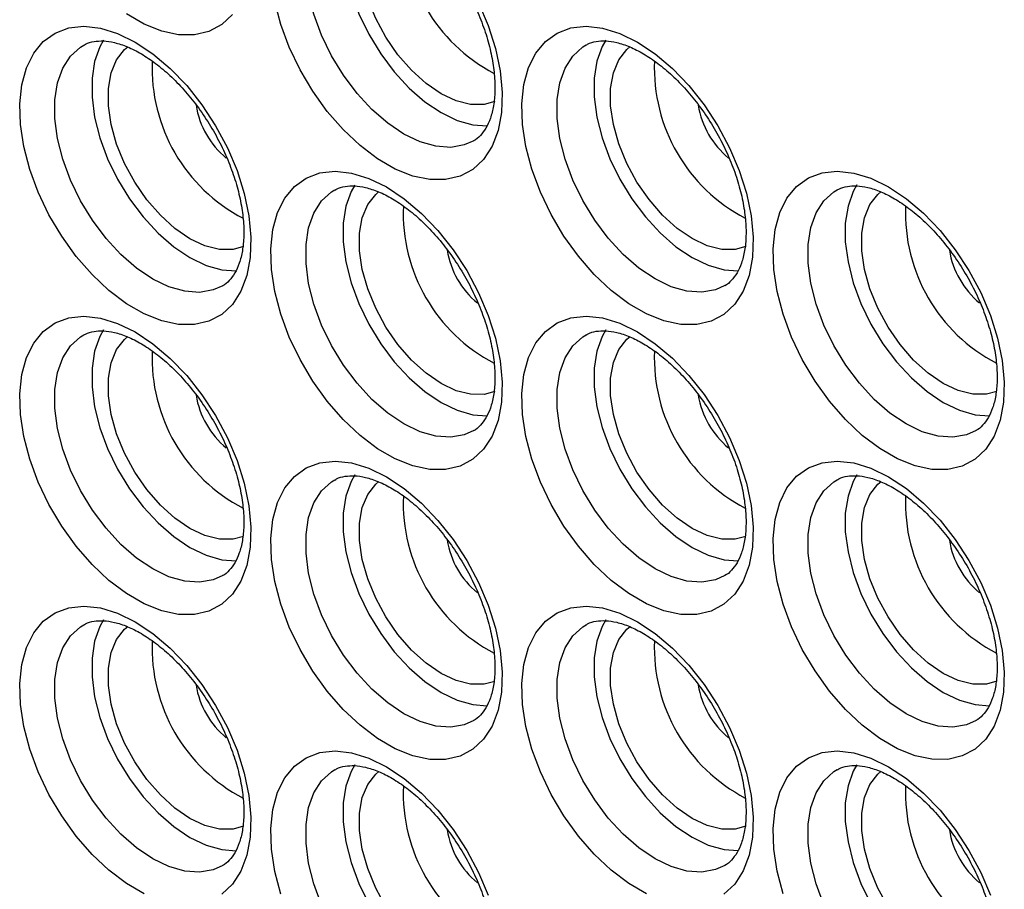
# Model space of a CAD drawing. Header units: millimetres. Extents: x 0 to 559, y 0 to 432.
# Tile 10 of 13: x 491 to 522, y 301 to 329. Entities that reach past the tile are written whole.
import ezdxf

# ---------------------------------------------------------------- set-up
doc = ezdxf.new("R2010")
doc.units = ezdxf.units.MM
doc.header["$LTSCALE"] = 2

msp = doc.modelspace()

# ---------------------------------------------------------------- linework, layer by layer
at = {"flags": 128}
for points in [[(505.228, 325.483), (504.919, 325.345), (504.479, 325.267), (503.998, 325.301), (503.488, 325.446), (502.965, 325.698), (502.441, 326.051), (501.931, 326.494), (501.45, 327.016), (501.01, 327.601), (500.624, 328.236), (500.301, 328.901), (500.051, 329.579), (499.88, 330.252), (499.794, 330.9), (499.794, 331.507), (499.88, 332.056), (500.051, 332.531), (500.301, 332.92), (500.624, 333.213), (500.731, 333.279)], [(501.373, 333.439), (501.253, 333.225), (501.082, 332.75), (500.996, 332.201), (500.996, 331.594), (501.082, 330.945), (501.253, 330.273), (501.503, 329.595), (501.826, 328.93), (502.212, 328.295), (502.652, 327.709), (503.134, 327.188), (503.643, 326.745), (504.167, 326.392), (504.691, 326.14), (505.2, 325.995), (505.663, 325.96)], [(505.904, 326.75), (505.563, 326.658), (505.125, 326.659), (504.654, 326.776), (504.167, 327.005), (503.68, 327.338), (503.209, 327.765), (502.771, 328.269), (502.38, 328.835), (502.051, 329.443), (501.793, 330.072), (501.616, 330.701), (501.526, 331.308), (501.526, 331.874), (501.616, 332.377), (501.793, 332.802), (502.051, 333.134), (502.157, 333.225)], [(505.379, 329.949), (505.691, 329.213), (505.926, 328.473), (506.078, 327.746), (506.144, 327.05), (506.122, 326.401), (506.013, 325.813), (505.819, 325.302), (505.545, 324.878), (505.197, 324.552), (504.783, 324.331), (504.314, 324.221), (503.8, 324.224), (503.253, 324.339), (502.686, 324.566), (502.112, 324.897), (501.545, 325.325), (500.998, 325.841), (500.484, 326.432), (500.015, 327.084), (499.601, 327.782), (499.253, 328.51), (498.979, 329.25), (498.785, 329.986)], [(497.413, 329.572), (497.065, 329.246), (496.652, 329.025), (496.182, 328.915), (495.668, 328.918), (495.121, 329.034), (494.554, 329.26), (493.98, 329.591)], [(494.267, 328.678), (494.839, 328.297), (495.398, 327.824), (495.93, 327.269), (496.423, 326.645), (496.866, 325.968), (497.248, 325.253), (497.56, 324.517), (497.794, 323.777), (497.946, 323.05), (498.012, 322.354), (497.99, 321.705), (497.881, 321.118), (497.687, 320.606), (497.413, 320.182), (497.065, 319.856), (496.652, 319.635), (496.182, 319.525), (495.668, 319.528), (495.121, 319.644), (494.554, 319.87), (493.98, 320.201), (493.413, 320.63), (492.866, 321.145), (492.352, 321.736), (491.883, 322.388), (491.469, 323.086), (491.122, 323.814), (490.848, 324.554), (490.654, 325.29), (490.544, 326.003), (490.522, 326.678), (490.588, 327.298), (490.74, 327.849), (490.975, 328.318), (491.287, 328.695), (491.669, 328.969), (492.111, 329.135), (492.604, 329.189), (493.137, 329.129), (493.695, 328.958), (494.267, 328.678)], [(510.531, 328.68), (511.103, 328.299), (511.661, 327.825), (512.194, 327.27), (512.687, 326.647), (513.129, 325.97), (513.511, 325.255), (513.823, 324.519), (514.058, 323.779), (514.21, 323.052), (514.276, 322.356), (514.254, 321.706), (514.144, 321.119), (513.95, 320.607), (513.676, 320.184), (513.329, 319.857), (512.915, 319.637), (512.446, 319.526), (511.932, 319.529), (511.385, 319.645), (510.818, 319.871), (510.244, 320.203), (509.677, 320.631), (509.13, 321.147), (508.616, 321.738), (508.146, 322.39), (507.733, 323.088), (507.385, 323.816), (507.111, 324.556), (506.917, 325.291), (506.808, 326.005), (506.786, 326.68), (506.852, 327.3), (507.004, 327.851), (507.238, 328.32), (507.55, 328.696), (507.932, 328.97), (508.375, 329.136), (508.868, 329.19), (509.4, 329.131), (509.959, 328.959), (510.531, 328.68)], [(493.241, 328.743), (493.121, 328.529), (492.95, 328.054), (492.864, 327.505), (492.864, 326.898), (492.95, 326.25), (493.121, 325.577), (493.371, 324.899), (493.694, 324.234), (494.081, 323.6), (494.521, 323.014), (495.002, 322.492), (495.511, 322.049), (496.035, 321.696), (496.559, 321.444), (497.068, 321.299), (497.531, 321.264)], [(509.505, 328.744), (509.385, 328.531), (509.214, 328.055), (509.127, 327.507), (509.127, 326.9), (509.214, 326.251), (509.385, 325.579), (509.635, 324.901), (509.957, 324.235), (510.344, 323.601), (510.784, 323.015), (511.265, 322.494), (511.775, 322.05), (512.298, 321.698), (512.822, 321.446), (513.332, 321.301), (513.794, 321.266)], [(497.096, 320.787), (496.787, 320.649), (496.347, 320.571), (495.866, 320.605), (495.357, 320.75), (494.833, 321.003), (494.309, 321.355), (493.8, 321.798), (493.318, 322.32), (492.879, 322.906), (492.492, 323.54), (492.169, 324.205), (491.919, 324.883), (491.748, 325.556), (491.662, 326.204), (491.662, 326.811), (491.748, 327.36), (491.919, 327.835), (492.169, 328.224), (492.492, 328.517), (492.599, 328.583)], [(497.772, 322.055), (497.431, 321.962), (496.993, 321.963), (496.522, 322.08), (496.035, 322.309), (495.548, 322.642), (495.077, 323.069), (494.639, 323.573), (494.249, 324.139), (493.919, 324.747), (493.661, 325.376), (493.485, 326.005), (493.395, 326.613), (493.395, 327.178), (493.485, 327.681), (493.661, 328.106), (493.919, 328.438), (494.025, 328.529)], [(513.359, 320.789), (513.051, 320.651), (512.611, 320.573), (512.13, 320.607), (511.62, 320.752), (511.096, 321.004), (510.573, 321.357), (510.063, 321.8), (509.582, 322.321), (509.142, 322.907), (508.755, 323.541), (508.433, 324.207), (508.182, 324.885), (508.012, 325.557), (507.925, 326.206), (507.925, 326.813), (508.012, 327.361), (508.182, 327.837), (508.433, 328.226), (508.755, 328.519), (508.863, 328.585)], [(514.035, 322.056), (513.694, 321.963), (513.256, 321.964), (512.786, 322.081), (512.298, 322.31), (511.811, 322.644), (511.341, 323.07), (510.903, 323.575), (510.512, 324.141), (510.182, 324.749), (509.925, 325.378), (509.748, 326.007), (509.658, 326.614), (509.658, 327.179), (509.748, 327.683), (509.925, 328.108), (510.182, 328.439), (510.289, 328.53)], [(502.399, 323.984), (502.971, 323.603), (503.53, 323.129), (504.062, 322.574), (504.555, 321.951), (504.998, 321.274), (505.379, 320.559), (505.691, 319.823), (505.926, 319.083), (506.078, 318.356), (506.144, 317.66), (506.122, 317.011), (506.013, 316.423), (505.819, 315.912), (505.545, 315.488), (505.197, 315.162), (504.783, 314.941), (504.314, 314.831), (503.8, 314.833), (503.253, 314.949), (502.686, 315.175), (502.112, 315.507), (501.545, 315.935), (500.998, 316.451), (500.484, 317.042), (500.015, 317.694), (499.601, 318.392), (499.253, 319.12), (498.979, 319.86), (498.785, 320.595), (498.676, 321.309), (498.654, 321.984), (498.72, 322.604), (498.872, 323.155), (499.107, 323.624), (499.419, 324), (499.8, 324.274), (500.243, 324.44), (500.736, 324.494), (501.268, 324.435), (501.827, 324.263), (502.399, 323.984)], [(518.662, 323.985), (519.235, 323.604), (519.793, 323.131), (520.325, 322.576), (520.819, 321.953), (521.261, 321.276), (521.643, 320.561), (521.955, 319.824), (522.19, 319.084), (522.342, 318.358), (522.407, 317.661), (522.385, 317.012), (522.276, 316.425), (522.082, 315.913), (521.808, 315.489), (521.46, 315.163), (521.047, 314.942), (520.578, 314.832), (520.063, 314.835), (519.516, 314.951), (518.949, 315.177), (518.376, 315.508), (517.809, 315.937), (517.262, 316.452), (516.747, 317.043), (516.278, 317.695), (515.865, 318.393), (515.517, 319.121), (515.243, 319.861), (515.049, 320.597), (514.94, 321.31), (514.918, 321.985), (514.983, 322.605), (515.135, 323.157), (515.37, 323.626), (515.682, 324.002), (516.064, 324.276), (516.506, 324.442), (517, 324.496), (517.532, 324.436), (518.09, 324.265), (518.662, 323.985)], [(501.373, 324.048), (501.253, 323.835), (501.082, 323.359), (500.996, 322.811), (500.996, 322.204), (501.082, 321.555), (501.253, 320.883), (501.503, 320.205), (501.826, 319.539), (502.212, 318.905), (502.652, 318.319), (503.134, 317.798), (503.643, 317.355), (504.167, 317.002), (504.691, 316.75), (505.2, 316.605), (505.663, 316.57)], [(517.637, 324.05), (517.516, 323.836), (517.346, 323.361), (517.259, 322.812), (517.259, 322.205), (517.346, 321.557), (517.516, 320.884), (517.766, 320.206), (518.089, 319.541), (518.476, 318.907), (518.916, 318.321), (519.397, 317.799), (519.906, 317.356), (520.43, 317.004), (520.954, 316.751), (521.463, 316.606), (521.926, 316.571)], [(505.228, 316.093), (504.919, 315.955), (504.479, 315.877), (503.998, 315.911), (503.488, 316.056), (502.965, 316.308), (502.441, 316.661), (501.931, 317.104), (501.45, 317.625), (501.01, 318.211), (500.624, 318.845), (500.301, 319.511), (500.051, 320.189), (499.88, 320.861), (499.794, 321.51), (499.794, 322.117), (499.88, 322.665), (500.051, 323.141), (500.301, 323.53), (500.624, 323.823), (500.731, 323.889)], [(505.904, 317.36), (505.563, 317.267), (505.125, 317.268), (504.654, 317.385), (504.167, 317.615), (503.68, 317.948), (503.209, 318.374), (502.771, 318.879), (502.38, 319.445), (502.051, 320.053), (501.793, 320.682), (501.616, 321.311), (501.526, 321.918), (501.526, 322.483), (501.616, 322.987), (501.793, 323.412), (502.051, 323.743), (502.157, 323.834)], [(521.491, 316.095), (521.183, 315.956), (520.743, 315.878), (520.261, 315.912), (519.752, 316.057), (519.228, 316.31), (518.704, 316.662), (518.195, 317.105), (517.714, 317.627), (517.274, 318.213), (516.887, 318.847), (516.564, 319.512), (516.314, 320.19), (516.144, 320.863), (516.057, 321.511), (516.057, 322.118), (516.144, 322.667), (516.314, 323.142), (516.564, 323.532), (516.887, 323.824), (516.995, 323.891)], [(522.167, 317.362), (521.826, 317.269), (521.388, 317.27), (520.917, 317.387), (520.43, 317.616), (519.943, 317.949), (519.472, 318.376), (519.034, 318.881), (518.644, 319.446), (518.314, 320.054), (518.057, 320.684), (517.88, 321.312), (517.79, 321.92), (517.79, 322.485), (517.88, 322.988), (518.057, 323.413), (518.314, 323.745), (518.421, 323.836)], [(494.267, 319.288), (494.839, 318.907), (495.398, 318.433), (495.93, 317.879), (496.423, 317.255), (496.866, 316.578), (497.248, 315.863), (497.56, 315.127), (497.794, 314.387), (497.946, 313.66), (498.012, 312.964), (497.99, 312.315), (497.881, 311.727), (497.687, 311.216), (497.413, 310.792), (497.065, 310.466), (496.652, 310.245), (496.182, 310.135), (495.668, 310.138), (495.121, 310.253), (494.554, 310.48), (493.98, 310.811), (493.413, 311.239), (492.866, 311.755), (492.352, 312.346), (491.883, 312.998), (491.469, 313.696), (491.122, 314.424), (490.848, 315.164), (490.654, 315.9), (490.544, 316.613), (490.522, 317.288), (490.588, 317.908), (490.74, 318.459), (490.975, 318.928), (491.287, 319.304), (491.669, 319.579), (492.111, 319.745), (492.604, 319.798), (493.137, 319.739), (493.695, 319.567), (494.267, 319.288)], [(510.531, 319.289), (511.103, 318.908), (511.661, 318.435), (512.194, 317.88), (512.687, 317.257), (513.129, 316.58), (513.511, 315.865), (513.823, 315.128), (514.058, 314.388), (514.21, 313.662), (514.276, 312.966), (514.254, 312.316), (514.144, 311.729), (513.95, 311.217), (513.676, 310.793), (513.329, 310.467), (512.915, 310.246), (512.446, 310.136), (511.932, 310.139), (511.385, 310.255), (510.818, 310.481), (510.244, 310.812), (509.677, 311.241), (509.13, 311.757), (508.616, 312.347), (508.146, 312.999), (507.733, 313.698), (507.385, 314.425), (507.111, 315.166), (506.917, 315.901), (506.808, 316.615), (506.786, 317.289), (506.852, 317.91), (507.004, 318.461), (507.238, 318.93), (507.55, 319.306), (507.932, 319.58), (508.375, 319.746), (508.868, 319.8), (509.4, 319.74), (509.959, 319.569), (510.531, 319.289)], [(497.096, 311.397), (496.787, 311.259), (496.347, 311.181), (495.866, 311.215), (495.357, 311.36), (494.833, 311.612), (494.309, 311.965), (493.8, 312.408), (493.318, 312.929), (492.879, 313.515), (492.492, 314.15), (492.169, 314.815), (491.919, 315.493), (491.748, 316.165), (491.662, 316.814), (491.662, 317.421), (491.748, 317.969), (491.919, 318.445), (492.169, 318.834), (492.492, 319.127), (492.599, 319.193)], [(493.241, 319.352), (493.121, 319.139), (492.95, 318.663), (492.864, 318.115), (492.864, 317.508), (492.95, 316.859), (493.121, 316.187), (493.371, 315.509), (493.694, 314.844), (494.081, 314.209), (494.521, 313.623), (495.002, 313.102), (495.511, 312.659), (496.035, 312.306), (496.559, 312.054), (497.068, 311.909), (497.531, 311.874)], [(513.359, 311.399), (513.051, 311.26), (512.611, 311.182), (512.13, 311.216), (511.62, 311.362), (511.096, 311.614), (510.573, 311.966), (510.063, 312.409), (509.582, 312.931), (509.142, 313.517), (508.755, 314.151), (508.433, 314.816), (508.182, 315.494), (508.012, 316.167), (507.925, 316.815), (507.925, 317.422), (508.012, 317.971), (508.182, 318.446), (508.433, 318.836), (508.755, 319.128), (508.863, 319.195)], [(509.505, 319.354), (509.385, 319.14), (509.214, 318.665), (509.127, 318.116), (509.127, 317.509), (509.214, 316.861), (509.385, 316.188), (509.635, 315.51), (509.957, 314.845), (510.344, 314.211), (510.784, 313.625), (511.265, 313.103), (511.775, 312.66), (512.298, 312.308), (512.822, 312.056), (513.332, 311.91), (513.794, 311.876)], [(497.772, 312.664), (497.431, 312.571), (496.993, 312.572), (496.522, 312.69), (496.035, 312.919), (495.548, 313.252), (495.077, 313.678), (494.639, 314.183), (494.249, 314.749), (493.919, 315.357), (493.661, 315.986), (493.485, 316.615), (493.395, 317.222), (493.395, 317.787), (493.485, 318.291), (493.661, 318.716), (493.919, 319.048), (494.025, 319.138)], [(514.035, 312.666), (513.694, 312.573), (513.256, 312.574), (512.786, 312.691), (512.298, 312.92), (511.811, 313.254), (511.341, 313.68), (510.903, 314.185), (510.512, 314.751), (510.182, 315.359), (509.925, 315.988), (509.748, 316.617), (509.658, 317.224), (509.658, 317.789), (509.748, 318.293), (509.925, 318.717), (510.182, 319.049), (510.289, 319.14)], [(502.399, 314.594), (502.971, 314.213), (503.53, 313.739), (504.062, 313.184), (504.555, 312.561), (504.998, 311.884), (505.379, 311.169), (505.691, 310.433), (505.926, 309.693), (506.078, 308.966), (506.144, 308.27), (506.122, 307.62), (506.013, 307.033), (505.819, 306.521), (505.545, 306.098), (505.197, 305.771), (504.783, 305.551), (504.314, 305.44), (503.8, 305.443), (503.253, 305.559), (502.686, 305.785), (502.112, 306.116), (501.545, 306.545), (500.998, 307.061), (500.484, 307.651), (500.015, 308.304), (499.601, 309.002), (499.253, 309.729), (498.979, 310.47), (498.785, 311.205), (498.676, 311.919), (498.654, 312.593), (498.72, 313.214), (498.872, 313.765), (499.107, 314.234), (499.419, 314.61), (499.8, 314.884), (500.243, 315.05), (500.736, 315.104), (501.268, 315.045), (501.827, 314.873), (502.399, 314.594)], [(518.662, 314.595), (519.235, 314.214), (519.793, 313.741), (520.325, 313.186), (520.819, 312.562), (521.261, 311.885), (521.643, 311.17), (521.955, 310.434), (522.19, 309.694), (522.342, 308.967), (522.407, 308.271), (522.385, 307.622), (522.276, 307.034), (522.082, 306.523), (521.808, 306.099), (521.46, 305.773), (521.047, 305.552), (520.578, 305.442), (520.063, 305.445), (519.516, 305.561), (518.949, 305.787), (518.376, 306.118), (517.809, 306.546), (517.262, 307.062), (516.747, 307.653), (516.278, 308.305), (515.865, 309.003), (515.517, 309.731), (515.243, 310.471), (515.049, 311.207), (514.94, 311.92), (514.918, 312.595), (514.983, 313.215), (515.135, 313.766), (515.37, 314.235), (515.682, 314.612), (516.064, 314.886), (516.506, 315.052), (517, 315.106), (517.532, 315.046), (518.09, 314.875), (518.662, 314.595)], [(505.228, 306.703), (504.919, 306.564), (504.479, 306.487), (503.998, 306.521), (503.488, 306.666), (502.965, 306.918), (502.441, 307.27), (501.931, 307.714), (501.45, 308.235), (501.01, 308.821), (500.624, 309.455), (500.301, 310.12), (500.051, 310.799), (499.88, 311.471), (499.794, 312.12), (499.794, 312.726), (499.88, 313.275), (500.051, 313.751), (500.301, 314.14), (500.624, 314.432), (500.731, 314.499)], [(501.373, 314.658), (501.253, 314.445), (501.082, 313.969), (500.996, 313.42), (500.996, 312.814), (501.082, 312.165), (501.253, 311.493), (501.503, 310.814), (501.826, 310.149), (502.212, 309.515), (502.652, 308.929), (503.134, 308.407), (503.643, 307.964), (504.167, 307.612), (504.691, 307.36), (505.2, 307.215), (505.663, 307.18)], [(505.904, 307.97), (505.563, 307.877), (505.125, 307.878), (504.654, 307.995), (504.167, 308.224), (503.68, 308.558), (503.209, 308.984), (502.771, 309.489), (502.38, 310.055), (502.051, 310.663), (501.793, 311.292), (501.616, 311.921), (501.526, 312.528), (501.526, 313.093), (501.616, 313.597), (501.793, 314.021), (502.051, 314.353), (502.157, 314.444)], [(521.491, 306.704), (521.183, 306.566), (520.743, 306.488), (520.261, 306.522), (519.752, 306.667), (519.228, 306.919), (518.704, 307.272), (518.195, 307.715), (517.714, 308.237), (517.274, 308.823), (516.887, 309.457), (516.564, 310.122), (516.314, 310.8), (516.144, 311.473), (516.057, 312.121), (516.057, 312.728), (516.144, 313.277), (516.314, 313.752), (516.564, 314.141), (516.887, 314.434), (516.995, 314.5)], [(517.637, 314.66), (517.516, 314.446), (517.346, 313.971), (517.259, 313.422), (517.259, 312.815), (517.346, 312.167), (517.516, 311.494), (517.766, 310.816), (518.089, 310.151), (518.476, 309.516), (518.916, 308.931), (519.397, 308.409), (519.906, 307.966), (520.43, 307.613), (520.954, 307.361), (521.463, 307.216), (521.926, 307.181)], [(522.167, 307.972), (521.826, 307.879), (521.388, 307.88), (520.917, 307.997), (520.43, 308.226), (519.943, 308.559), (519.472, 308.986), (519.034, 309.49), (518.644, 310.056), (518.314, 310.664), (518.057, 311.293), (517.88, 311.922), (517.79, 312.53), (517.79, 313.095), (517.88, 313.598), (518.057, 314.023), (518.314, 314.355), (518.421, 314.446)], [(494.554, 301.089), (493.98, 301.421), (493.413, 301.849), (492.866, 302.365), (492.352, 302.956), (491.883, 303.608), (491.469, 304.306), (491.122, 305.034), (490.848, 305.774), (490.654, 306.509), (490.544, 307.223), (490.522, 307.898), (490.588, 308.518), (490.74, 309.069), (490.975, 309.538), (491.287, 309.914), (491.669, 310.188), (492.111, 310.354), (492.604, 310.408), (493.137, 310.349), (493.695, 310.177), (494.267, 309.898)], [(510.818, 301.091), (510.244, 301.422), (509.677, 301.851), (509.13, 302.366), (508.616, 302.957), (508.146, 303.609), (507.733, 304.307), (507.385, 305.035), (507.111, 305.775), (506.917, 306.511), (506.808, 307.224), (506.786, 307.899), (506.852, 308.519), (507.004, 309.07), (507.238, 309.54), (507.55, 309.916), (507.932, 310.19), (508.375, 310.356), (508.868, 310.41), (509.4, 310.35), (509.959, 310.179), (510.531, 309.899)], [(493.241, 309.962), (493.121, 309.749), (492.95, 309.273), (492.864, 308.725), (492.864, 308.118), (492.95, 307.469), (493.121, 306.797), (493.371, 306.119), (493.694, 305.453), (494.081, 304.819), (494.521, 304.233), (495.002, 303.712), (495.511, 303.269), (496.035, 302.916), (496.559, 302.664), (497.068, 302.519), (497.531, 302.484)], [(509.505, 309.964), (509.385, 309.75), (509.214, 309.275), (509.127, 308.726), (509.127, 308.119), (509.214, 307.471), (509.385, 306.798), (509.635, 306.12), (509.957, 305.455), (510.344, 304.821), (510.784, 304.235), (511.265, 303.713), (511.775, 303.27), (512.298, 302.918), (512.822, 302.665), (513.332, 302.52), (513.794, 302.485)], [(497.096, 302.007), (496.787, 301.869), (496.347, 301.791), (495.866, 301.825), (495.357, 301.97), (494.833, 302.222), (494.309, 302.575), (493.8, 303.018), (493.318, 303.539), (492.879, 304.125), (492.492, 304.759), (492.169, 305.425), (491.919, 306.103), (491.748, 306.775), (491.662, 307.424), (491.662, 308.031), (491.748, 308.579), (491.919, 309.055), (492.169, 309.444), (492.492, 309.737), (492.599, 309.803)], [(497.772, 303.274), (497.431, 303.181), (496.993, 303.182), (496.522, 303.299), (496.035, 303.528), (495.548, 303.862), (495.077, 304.288), (494.639, 304.793), (494.249, 305.359), (493.919, 305.967), (493.661, 306.596), (493.485, 307.225), (493.395, 307.832), (493.395, 308.397), (493.485, 308.901), (493.661, 309.326), (493.919, 309.657), (494.025, 309.748)], [(494.267, 309.898), (494.839, 309.517), (495.398, 309.043), (495.93, 308.488), (496.423, 307.865), (496.866, 307.188), (497.248, 306.473), (497.56, 305.737), (497.794, 304.997), (497.946, 304.27), (498.012, 303.574), (497.99, 302.924), (497.881, 302.337), (497.687, 301.825), (497.413, 301.402), (497.065, 301.076)], [(513.359, 302.009), (513.051, 301.87), (512.611, 301.792), (512.13, 301.826), (511.62, 301.971), (511.096, 302.224), (510.573, 302.576), (510.063, 303.019), (509.582, 303.541), (509.142, 304.127), (508.755, 304.761), (508.433, 305.426), (508.182, 306.104), (508.012, 306.777), (507.925, 307.425), (507.925, 308.032), (508.012, 308.581), (508.182, 309.056), (508.433, 309.446), (508.755, 309.738), (508.863, 309.804)], [(514.035, 303.276), (513.694, 303.183), (513.256, 303.184), (512.786, 303.301), (512.298, 303.53), (511.811, 303.863), (511.341, 304.29), (510.903, 304.794), (510.512, 305.36), (510.182, 305.968), (509.925, 306.597), (509.748, 307.226), (509.658, 307.834), (509.658, 308.399), (509.748, 308.902), (509.925, 309.327), (510.182, 309.659), (510.289, 309.75)], [(510.531, 309.899), (511.103, 309.518), (511.661, 309.045), (512.194, 308.49), (512.687, 307.867), (513.129, 307.189), (513.511, 306.474), (513.823, 305.738), (514.058, 304.998), (514.21, 304.272), (514.276, 303.575), (514.254, 302.926), (514.144, 302.339), (513.95, 301.827), (513.676, 301.403), (513.329, 301.077)], [(498.979, 301.079), (498.785, 301.815), (498.676, 302.529), (498.654, 303.203), (498.72, 303.823), (498.872, 304.375), (499.107, 304.844), (499.419, 305.22), (499.8, 305.494), (500.243, 305.66), (500.736, 305.714), (501.268, 305.654), (501.827, 305.483), (502.399, 305.203)], [(515.243, 301.081), (515.049, 301.817), (514.94, 302.53), (514.918, 303.205), (514.983, 303.825), (515.135, 304.376), (515.37, 304.845), (515.682, 305.221), (516.064, 305.496), (516.506, 305.662), (517, 305.715), (517.532, 305.656), (518.09, 305.484), (518.662, 305.205)], [(501.373, 305.268), (501.253, 305.054), (501.082, 304.579), (500.996, 304.03), (500.996, 303.423), (501.082, 302.775), (501.253, 302.102), (501.503, 301.424), (501.826, 300.759), (502.212, 300.125), (502.652, 299.539), (503.134, 299.017), (503.643, 298.574), (504.167, 298.222), (504.691, 297.969), (505.2, 297.824), (505.663, 297.789)], [(502.399, 305.203), (502.971, 304.822), (503.53, 304.349), (504.062, 303.794), (504.555, 303.171), (504.998, 302.494), (505.379, 301.779), (505.691, 301.042)], [(517.637, 305.269), (517.516, 305.056), (517.346, 304.58), (517.259, 304.032), (517.259, 303.425), (517.346, 302.776), (517.516, 302.104), (517.766, 301.426), (518.089, 300.76), (518.476, 300.126), (518.916, 299.54), (519.397, 299.019), (519.906, 298.576), (520.43, 298.223), (520.954, 297.971), (521.463, 297.826), (521.926, 297.791)], [(518.662, 305.205), (519.235, 304.824), (519.793, 304.35), (520.325, 303.795), (520.819, 303.172), (521.261, 302.495), (521.643, 301.78), (521.955, 301.044)], [(505.228, 297.313), (504.919, 297.174), (504.479, 297.096), (503.998, 297.13), (503.488, 297.276), (502.965, 297.528), (502.441, 297.88), (501.931, 298.323), (501.45, 298.845), (501.01, 299.431), (500.624, 300.065), (500.301, 300.73), (500.051, 301.408), (499.88, 302.081), (499.794, 302.729), (499.794, 303.336), (499.88, 303.885), (500.051, 304.36), (500.301, 304.75), (500.624, 305.042), (500.731, 305.109)], [(505.904, 298.58), (505.563, 298.487), (505.125, 298.488), (504.654, 298.605), (504.167, 298.834), (503.68, 299.168), (503.209, 299.594), (502.771, 300.099), (502.38, 300.665), (502.051, 301.272), (501.793, 301.902), (501.616, 302.53), (501.526, 303.138), (501.526, 303.703), (501.616, 304.206), (501.793, 304.631), (502.051, 304.963), (502.157, 305.054)], [(521.491, 297.314), (521.183, 297.176), (520.743, 297.098), (520.261, 297.132), (519.752, 297.277), (519.228, 297.529), (518.704, 297.882), (518.195, 298.325), (517.714, 298.846), (517.274, 299.432), (516.887, 300.067), (516.564, 300.732), (516.314, 301.41), (516.144, 302.082), (516.057, 302.731), (516.057, 303.338), (516.144, 303.886), (516.314, 304.362), (516.564, 304.751), (516.887, 305.044), (516.995, 305.11)], [(522.167, 298.581), (521.826, 298.488), (521.388, 298.489), (520.917, 298.606), (520.43, 298.836), (519.943, 299.169), (519.472, 299.595), (519.034, 300.1), (518.644, 300.666), (518.314, 301.274), (518.057, 301.903), (517.88, 302.532), (517.79, 303.139), (517.79, 303.704), (517.88, 304.208), (518.057, 304.633), (518.314, 304.965), (518.421, 305.055)]]:
    msp.add_lwpolyline(points, dxfattribs=at)
for centre, radius, start, end in [((508.431, 332.529), 5.489, 177.6624, 242.3985), ((500.299, 327.833), 5.489, 177.6624, 242.3985), ((516.563, 327.835), 5.489, 177.6624, 242.3985), ((498.994, 327.079), 2.798, 189.2338, 230.4725), ((515.258, 327.08), 2.798, 189.2338, 230.4725), ((508.431, 323.139), 5.489, 177.6624, 242.3985), ((524.695, 323.14), 5.489, 177.6624, 242.3985), ((507.126, 322.385), 2.798, 189.2338, 230.4725), ((523.389, 322.386), 2.798, 189.2338, 230.4725), ((500.299, 318.443), 5.489, 177.6624, 242.3985), ((516.563, 318.444), 5.489, 177.6624, 242.3985), ((498.994, 317.689), 2.798, 189.2338, 230.4725), ((515.258, 317.69), 2.798, 189.2338, 230.4725), ((508.431, 313.749), 5.489, 177.6624, 242.3985), ((524.695, 313.75), 5.489, 177.6624, 242.3985), ((507.126, 312.994), 2.798, 189.2338, 230.4725), ((523.389, 312.996), 2.798, 189.2338, 230.4725), ((500.299, 309.053), 5.489, 177.6624, 242.3985), ((516.563, 309.054), 5.489, 177.6624, 242.3985), ((498.994, 308.298), 2.798, 189.2338, 230.4725), ((515.258, 308.3), 2.798, 189.2338, 230.4725), ((508.431, 304.358), 5.489, 177.6624, 242.3985), ((524.695, 304.36), 5.489, 177.6624, 242.3985), ((507.126, 303.604), 2.798, 189.2338, 230.4725), ((523.389, 303.606), 2.798, 189.2338, 230.4725)]:
    msp.add_arc(centre, radius, start, end)
for points in [[(500.728, 333.269), (500.746, 333.282), (500.84, 333.348), (501.043, 333.398), (501.357, 333.422), (501.723, 333.368), (502.138, 333.233), (502.591, 333.005), (503.056, 332.693), (503.522, 332.301), (503.976, 331.835), (504.406, 331.307), (504.799, 330.728), (505.144, 330.114), (505.433, 329.479), (505.659, 328.842), (505.816, 328.219), (505.904, 327.628), (505.922, 327.085), (505.875, 326.605), (505.771, 326.2), (505.624, 325.876), (505.436, 325.641), (505.309, 325.514), (505.223, 325.48), (505.223, 325.48)], [(492.597, 328.574), (492.615, 328.586), (492.709, 328.652), (492.911, 328.702), (493.225, 328.726), (493.592, 328.672), (494.006, 328.537), (494.459, 328.31), (494.924, 327.997), (495.391, 327.605), (495.845, 327.14), (496.274, 326.611), (496.667, 326.033), (497.012, 325.418), (497.302, 324.783), (497.527, 324.146), (497.685, 323.523), (497.772, 322.932), (497.79, 322.389), (497.743, 321.909), (497.64, 321.505), (497.492, 321.181), (497.304, 320.945), (497.177, 320.818), (497.091, 320.785), (497.091, 320.785)], [(508.86, 328.575), (508.878, 328.588), (508.972, 328.654), (509.174, 328.704), (509.489, 328.727), (509.855, 328.674), (510.269, 328.539), (510.722, 328.311), (511.188, 327.999), (511.654, 327.607), (512.108, 327.141), (512.538, 326.613), (512.93, 326.034), (513.276, 325.419), (513.565, 324.785), (513.791, 324.148), (513.948, 323.525), (514.035, 322.933), (514.053, 322.39), (514.007, 321.91), (513.903, 321.506), (513.756, 321.182), (513.567, 320.947), (513.441, 320.82), (513.354, 320.786), (513.354, 320.786)], [(500.728, 323.879), (500.746, 323.892), (500.84, 323.958), (501.043, 324.008), (501.357, 324.032), (501.723, 323.978), (502.138, 323.843), (502.591, 323.615), (503.056, 323.303), (503.522, 322.911), (503.976, 322.445), (504.406, 321.917), (504.799, 321.338), (505.144, 320.724), (505.433, 320.089), (505.659, 319.452), (505.816, 318.829), (505.904, 318.238), (505.922, 317.695), (505.875, 317.214), (505.771, 316.81), (505.624, 316.486), (505.436, 316.251), (505.309, 316.124), (505.223, 316.09), (505.223, 316.09)], [(516.992, 323.881), (517.01, 323.893), (517.104, 323.959), (517.306, 324.01), (517.621, 324.033), (517.987, 323.979), (518.401, 323.844), (518.854, 323.617), (519.319, 323.305), (519.786, 322.912), (520.24, 322.447), (520.669, 321.918), (521.062, 321.34), (521.408, 320.725), (521.697, 320.091), (521.922, 319.453), (522.08, 318.83), (522.167, 318.239), (522.185, 317.696), (522.138, 317.216), (522.035, 316.812), (521.887, 316.488), (521.699, 316.252), (521.573, 316.126), (521.486, 316.092), (521.486, 316.092)], [(492.597, 319.183), (492.615, 319.196), (492.709, 319.262), (492.911, 319.312), (493.225, 319.336), (493.592, 319.282), (494.006, 319.147), (494.459, 318.919), (494.924, 318.607), (495.391, 318.215), (495.845, 317.749), (496.274, 317.221), (496.667, 316.642), (497.012, 316.028), (497.302, 315.393), (497.527, 314.756), (497.685, 314.133), (497.772, 313.542), (497.79, 312.999), (497.743, 312.519), (497.64, 312.114), (497.492, 311.79), (497.304, 311.555), (497.177, 311.428), (497.091, 311.394), (497.091, 311.394)], [(508.86, 319.185), (508.878, 319.197), (508.972, 319.264), (509.174, 319.314), (509.489, 319.337), (509.855, 319.284), (510.269, 319.148), (510.722, 318.921), (511.188, 318.609), (511.654, 318.216), (512.108, 317.751), (512.538, 317.223), (512.93, 316.644), (513.276, 316.029), (513.565, 315.395), (513.791, 314.757), (513.948, 314.134), (514.035, 313.543), (514.053, 313), (514.007, 312.52), (513.903, 312.116), (513.756, 311.792), (513.567, 311.556), (513.441, 311.43), (513.354, 311.396), (513.354, 311.396)], [(500.728, 314.489), (500.746, 314.502), (500.84, 314.568), (501.043, 314.618), (501.357, 314.641), (501.723, 314.588), (502.138, 314.452), (502.591, 314.225), (503.056, 313.913), (503.522, 313.52), (503.976, 313.055), (504.406, 312.527), (504.799, 311.948), (505.144, 311.333), (505.433, 310.699), (505.659, 310.062), (505.816, 309.439), (505.904, 308.847), (505.922, 308.304), (505.875, 307.824), (505.771, 307.42), (505.624, 307.096), (505.436, 306.861), (505.309, 306.734), (505.223, 306.7), (505.223, 306.7)], [(516.992, 314.49), (517.01, 314.503), (517.104, 314.569), (517.306, 314.619), (517.621, 314.643), (517.987, 314.589), (518.401, 314.454), (518.854, 314.227), (519.319, 313.914), (519.786, 313.522), (520.24, 313.057), (520.669, 312.528), (521.062, 311.95), (521.408, 311.335), (521.697, 310.7), (521.922, 310.063), (522.08, 309.44), (522.167, 308.849), (522.185, 308.306), (522.138, 307.826), (522.035, 307.422), (521.887, 307.098), (521.699, 306.862), (521.573, 306.735), (521.486, 306.701), (521.486, 306.701)], [(492.597, 309.793), (492.615, 309.806), (492.709, 309.872), (492.911, 309.922), (493.225, 309.945), (493.592, 309.892), (494.006, 309.757), (494.459, 309.529), (494.924, 309.217), (495.391, 308.825), (495.845, 308.359), (496.274, 307.831), (496.667, 307.252), (497.012, 306.638), (497.302, 306.003), (497.527, 305.366), (497.685, 304.743), (497.772, 304.151), (497.79, 303.608), (497.743, 303.128), (497.64, 302.724), (497.492, 302.4), (497.304, 302.165), (497.177, 302.038), (497.091, 302.004), (497.091, 302.004)], [(508.86, 309.795), (508.878, 309.807), (508.972, 309.873), (509.174, 309.924), (509.489, 309.947), (509.855, 309.893), (510.269, 309.758), (510.722, 309.531), (511.188, 309.219), (511.654, 308.826), (512.108, 308.361), (512.538, 307.832), (512.93, 307.254), (513.276, 306.639), (513.565, 306.005), (513.791, 305.367), (513.948, 304.744), (514.035, 304.153), (514.053, 303.61), (514.007, 303.13), (513.903, 302.726), (513.756, 302.402), (513.567, 302.166), (513.441, 302.04), (513.354, 302.006), (513.354, 302.006)], [(500.728, 305.099), (500.746, 305.111), (500.84, 305.178), (501.043, 305.228), (501.357, 305.251), (501.723, 305.197), (502.138, 305.062), (502.591, 304.835), (503.056, 304.523), (503.522, 304.13), (503.976, 303.665), (504.406, 303.136), (504.799, 302.558), (505.144, 301.943), (505.433, 301.309), (505.659, 300.671), (505.816, 300.048), (505.904, 299.457), (505.922, 298.914), (505.875, 298.434), (505.771, 298.03), (505.624, 297.706), (505.436, 297.47), (505.309, 297.344), (505.223, 297.31), (505.223, 297.31)], [(516.992, 305.1), (517.01, 305.113), (517.104, 305.179), (517.306, 305.229), (517.621, 305.253), (517.987, 305.199), (518.401, 305.064), (518.854, 304.836), (519.319, 304.524), (519.786, 304.132), (520.24, 303.666), (520.669, 303.138), (521.062, 302.559), (521.408, 301.945), (521.697, 301.31), (521.922, 300.673), (522.08, 300.05), (522.167, 299.459), (522.185, 298.916), (522.138, 298.436), (522.035, 298.031), (521.887, 297.707), (521.699, 297.472), (521.573, 297.345), (521.486, 297.311), (521.486, 297.311)]]:
    msp.add_open_spline(points, degree=3, knots=[0, 0, 0, 0, 0.01219, 0.063736, 0.11013, 0.1545, 0.201727, 0.248203, 0.294604, 0.341189, 0.388058, 0.435183, 0.48249, 0.529888, 0.577275, 0.624525, 0.671541, 0.718233, 0.764542, 0.810484, 0.856258, 0.902231, 0.949423, 0.999982, 1, 1, 1, 1])

doc.saveas('drawing.dxf')
